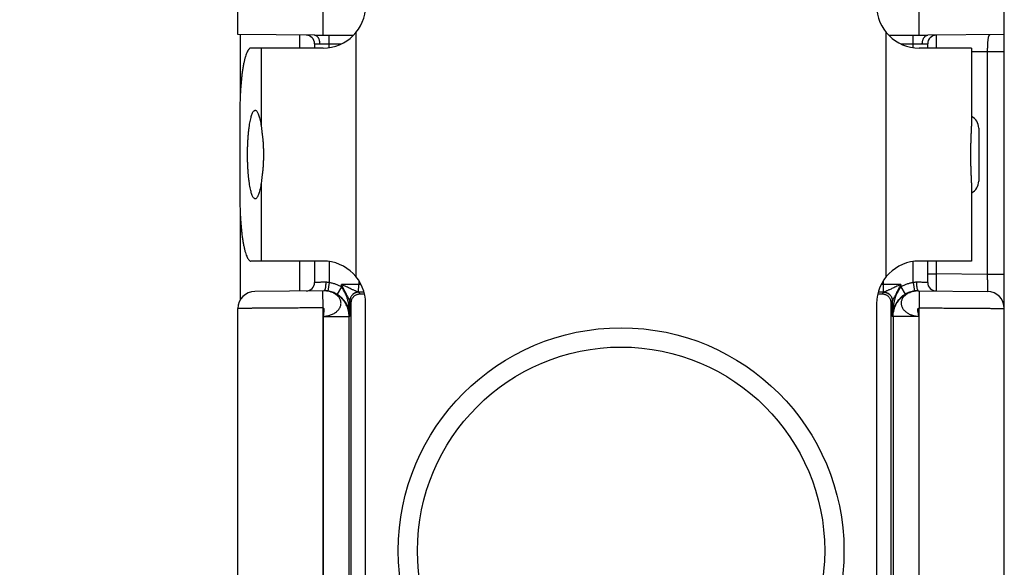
# Model space of a CAD drawing. Header units: inches. Extents: x 0.2 to 16.8, y 0.1 to 10.8.
# Tile 19 of 22: x 8.646 to 9.802, y 7.945 to 8.588. Entities that reach past the tile are written whole.
import ezdxf

# ---------------------------------------------------------------- set-up
doc = ezdxf.new("R2010")
doc.units = ezdxf.units.IN
doc.header["$LTSCALE"] = 0.935
doc.header["$MEASUREMENT"] = 0
doc.layers.get('0').update_dxf_attribs({"linetype": 'CONTINUOUS'})
doc.layers.add('DIMENSIONS', color=7, linetype='CONTINUOUS')
doc.styles.get("Standard").update_dxf_attribs({"font": 'txt', "width": 0.8})
doc.dimstyles.new('DIMSTYLE_1', dxfattribs={"dimtxt": 0.125, "dimasz": 0.18, "dimexe": 0.18, "dimexo": 0.0625, "dimgap": 0.09, "dimtad": 0, "dimtih": 1, "dimtoh": 1, "dimdec": 3, "dimzin": 4, "dimdsep": 46, "dimtxsty": 'STANDARD', "dimblk": '_FILLED', "dimblk1": '_FILLED', "dimblk2": '_FILLED', "dimcen": 0.09, "dimadec": 0, "dimazin": 0, "dimtp": 0.01, "dimtm": 0.01, "dimtfac": 1, "dimtdec": 3, "dimtofl": 0, "dimtmove": 0, "dimatfit": 3, "dimldrblk": '_FILLED', "dimfxl": 1, "dimtolj": 1, "dimtzin": 4, "dimarcsym": 0})

# ---------------------------------------------------------------- blocks, each defined once
blk = doc.blocks.new('_FILLED')
at = {"color": 0, "linetype": 'BYBLOCK'}
blk.add_solid([(0, 0), (-1, 0.1736), (-1, -0.1736)], dxfattribs=at)
blk = doc.blocks.new('*D5')
at = {"layer": 'DIMENSIONS', "color": 2, "linetype": 'CONTINUOUS'}
for p, q in [((8.9301, 10.2785), (8.0273, 10.2785)), ((8.1523, 10.2785), (8.1523, 8.9833)), ((8.1523, 7.4958), (8.1523, 8.7333)), ((8.9398, 7.4958), (8.0273, 7.4958))]:
    blk.add_line(p, q, dxfattribs=at)
at = {"layer": 'DIMENSIONS', "color": 2, "linetype": 'CONTINUOUS', "xscale": 0.18, "yscale": 0.18, "zscale": 0.18}
for p, rotation in [((8.1523, 10.2785), 90), ((8.1523, 7.4958), 270)]:
    blk.add_blockref('_FILLED', p, dxfattribs=dict(at, rotation=rotation))
at = {"layer": 'DIMENSIONS', "color": 2, "linetype": 'CONTINUOUS', "width": 0.8}
for s, p in [('[', (8.1148, 8.7958)), (']', (8.7148, 8.7958)), ('2.783', (7.4898, 8.7958)), ('70.68', (8.2148, 8.7958))]:
    blk.add_text(s, height=0.125, dxfattribs=at).set_placement(p)

msp = doc.modelspace()

# ---------------------------------------------------------------- linework, layer by layer
at = {"color": 7, "linetype": 'CONTINUOUS'}
for p, q in [((8.9023, 8.5703), (8.9023, 10.2515)), ((9.0023, 8.5695), (9.0023, 8.6294)), ((9.7023, 8.5695), (9.7023, 8.6294)), ((9.8023, 7.5956), (9.8023, 8.6037)), ((8.9923, 8.5695), (8.9023, 8.5703)), ((8.9048, 8.5703), (8.9048, 8.4929)), ((8.9748, 8.5697), (8.9748, 8.5545)), ((8.9923, 8.5695), (9.038, 8.5695)), ((9.0093, 8.5551), (9.0093, 8.5695)), ((9.0409, 8.5727), (9.0409, 8.2863)), ((9.6637, 8.2863), (9.6637, 8.5727)), ((9.6666, 8.5695), (9.7123, 8.5695)), ((9.6953, 8.5551), (9.6953, 8.5695)), ((9.8023, 8.5703), (9.7123, 8.5695)), ((8.9923, 8.5596), (8.9923, 8.5545)), ((8.9986, 8.5595), (9.024, 8.5595)), ((9.6806, 8.5595), (9.706, 8.5595)), ((9.7123, 8.5545), (9.7123, 8.5596)), ((9.0023, 8.5545), (8.9176, 8.5545)), ((8.9296, 8.5545), (8.9296, 8.4628)), ((9.7637, 8.5545), (9.7023, 8.5545)), ((9.7637, 8.5545), (9.7637, 8.4628)), ((9.7823, 8.5501), (9.7637, 8.55)), ((9.8023, 8.5501), (9.7823, 8.5501)), ((9.7823, 8.5501), (9.7823, 8.2889)), ((8.9046, 8.4795), (8.9046, 8.3795)), ((9.7723, 8.4607), (9.7723, 8.3983)), ((8.9296, 8.3963), (8.9296, 8.3045)), ((9.7637, 8.3963), (9.7637, 8.3045)), ((8.9048, 8.3662), (8.9048, 8.2585)), ((9.0023, 8.3045), (8.9176, 8.3045)), ((8.9748, 8.3045), (8.9748, 8.2694)), ((8.9923, 8.3045), (8.9923, 8.2795)), ((9.0093, 8.304), (9.0093, 8.2792)), ((9.6953, 8.2792), (9.6953, 8.304)), ((9.7637, 8.3045), (9.7023, 8.3045)), ((9.7123, 8.2795), (9.7123, 8.3045)), ((9.7223, 8.3045), (9.7223, 8.2895)), ((9.0093, 8.2792), (9.0079, 8.2693)), ((9.0442, 8.2817), (9.0442, 8.277)), ((9.6604, 8.277), (9.6604, 8.2817)), ((9.6953, 8.2792), (9.6967, 8.2693)), ((9.7123, 8.2895), (9.7223, 8.2895)), ((9.7823, 8.2889), (9.7223, 8.2895)), ((9.8023, 8.2889), (9.7823, 8.2889)), ((9.0037, 8.2696), (8.9221, 8.2689)), ((9.0023, 8.2496), (9.0021, 8.2696)), ((9.0084, 8.2691), (9.0083, 8.2691)), ((9.0239, 8.2741), (9.0188, 8.2655)), ((9.0442, 8.277), (9.0239, 8.277)), ((9.0239, 8.2741), (9.0239, 8.277)), ((9.0458, 8.266), (9.0439, 8.268)), ((9.044, 8.268), (9.0442, 8.277)), ((9.6607, 8.268), (9.6588, 8.266)), ((9.6807, 8.277), (9.6604, 8.277)), ((9.6606, 8.268), (9.6604, 8.277)), ((9.6807, 8.277), (9.6807, 8.2741)), ((9.6807, 8.2741), (9.6858, 8.2655)), ((9.6964, 8.2691), (9.6961, 8.2691)), ((9.6966, 8.2692), (9.6963, 8.2691)), ((9.6969, 8.2692), (9.6966, 8.2691)), ((9.7009, 8.2696), (9.7825, 8.2689)), ((9.7025, 8.2696), (9.7023, 8.2496)), ((9.0355, 8.2563), (9.0339, 8.258)), ((9.0339, 8.2396), (9.0339, 8.258)), ((9.0355, 7.9322), (9.0355, 8.2563)), ((9.6707, 8.258), (9.6691, 8.2563)), ((9.6691, 8.2563), (9.6691, 7.9322)), ((9.6707, 8.258), (9.6707, 8.2396)), ((8.9023, 7.5957), (8.9023, 8.2489)), ((9.0523, 7.8145), (9.0523, 8.2545)), ((9.6523, 8.2545), (9.6523, 7.8145)), ((9.0027, 7.798), (9.0028, 8.2396)), ((9.0028, 8.2396), (9.0328, 8.2396)), ((9.0339, 8.2396), (9.0328, 8.2396)), ((9.0328, 7.798), (9.0328, 8.2396)), ((9.6718, 8.2396), (9.6707, 8.2396)), ((9.7018, 8.2396), (9.6718, 8.2396)), ((9.6718, 8.2396), (9.6718, 7.798)), ((9.7018, 8.2396), (9.7019, 7.798))]:
    msp.add_line(p, q, dxfattribs=at)
for points in [[(9.0083, 8.2691), (9.008, 8.2691), (9.0077, 8.2692), (9.0074, 8.2693), (9.007, 8.2694), (9.0065, 8.2694), (9.006, 8.2695), (9.0055, 8.2696), (9.0049, 8.2696), (9.0043, 8.2696), (9.0037, 8.2696)], [(9.701, 8.2696), (9.7003, 8.2696), (9.6998, 8.2696), (9.6992, 8.2696), (9.6987, 8.2695), (9.6982, 8.2694), (9.6977, 8.2694), (9.6973, 8.2693), (9.6969, 8.2692)]]:
    msp.add_lwpolyline(points, dxfattribs=at)
for radius in [0.2617, 0.2391]:
    msp.add_circle((9.3523, 7.9645), radius, dxfattribs=at)
for centre, radius, start, end in [((9.0023, 8.6045), 0.05, 270, 360), ((9.7023, 8.6045), 0.05, 180, 270), ((8.9823, 8.5596), 0.01, 0, 89.5001), ((9.7223, 8.5596), 0.01, 90.5, 179.9999), ((9.7573, 8.4607), 0.015, 0, 64.6052), ((9.7573, 8.3983), 0.015, 295.3948, 360), ((9.0023, 8.2545), 0.05, 0, 90), ((9.7023, 8.2545), 0.05, 90, 180), ((8.9823, 8.2795), 0.01, 270.5, 360), ((9.7223, 8.2795), 0.01, 180, 269.5001), ((8.9223, 8.2489), 0.02, 90.5, 180), ((9.7823, 8.2489), 0.02, 0, 89.5)]:
    msp.add_arc(centre, radius, start, end, dxfattribs=at)
for points, knots in [([(8.9986, 8.5595), (8.9986, 8.56), (8.9986, 8.5608), (8.9984, 8.5621), (8.9981, 8.5634), (8.9978, 8.5645), (8.9973, 8.5656), (8.9968, 8.5666), (8.9962, 8.5675), (8.9955, 8.5682), (8.9947, 8.5688), (8.994, 8.5692), (8.9931, 8.5695), (8.9926, 8.5695), (8.9923, 8.5695)], [0, 0, 0, 0, 0.100701, 0.200464, 0.298247, 0.393104, 0.484217, 0.570942, 0.652865, 0.729857, 0.802132, 0.870297, 0.935358, 1, 1, 1, 1]), ([(9.706, 8.5595), (9.706, 8.56), (9.7061, 8.5608), (9.7062, 8.5621), (9.7065, 8.5634), (9.7069, 8.5645), (9.7073, 8.5656), (9.7078, 8.5666), (9.7085, 8.5675), (9.7091, 8.5682), (9.7099, 8.5688), (9.7107, 8.5692), (9.7115, 8.5695), (9.712, 8.5695), (9.7123, 8.5695)], [0, 0, 0, 0, 0.101039, 0.201009, 0.298998, 0.394046, 0.485322, 0.57217, 0.654169, 0.731188, 0.80345, 0.871583, 0.936631, 1, 1, 1, 1]), ([(9.7222, 8.5696), (9.7222, 8.5696), (9.7222, 8.5694), (9.7222, 8.569), (9.7222, 8.5684), (9.7222, 8.5676), (9.7222, 8.5665), (9.7222, 8.5652), (9.7222, 8.5637), (9.7222, 8.562), (9.7223, 8.5602), (9.7223, 8.5583), (9.7223, 8.5564), (9.7223, 8.5551), (9.7223, 8.5545)], [0, 0, 0, 0, 0.008352, 0.033305, 0.074542, 0.131547, 0.203599, 0.289788, 0.389008, 0.499925, 0.621074, 0.75096, 0.88803, 1, 1, 1, 1]), ([(9.7857, 8.5702), (9.7855, 8.5702), (9.7851, 8.5701), (9.7845, 8.5697), (9.7841, 8.569), (9.7837, 8.5682), (9.7834, 8.5671), (9.7832, 8.5658), (9.783, 8.5643), (9.7828, 8.5626), (9.7826, 8.5608), (9.7825, 8.5589), (9.7824, 8.5568), (9.7824, 8.5546), (9.7823, 8.5524), (9.7823, 8.5509), (9.7823, 8.5501)], [0, 0, 0, 0, 0.029139, 0.059052, 0.094475, 0.138141, 0.191116, 0.253535, 0.325008, 0.404829, 0.492076, 0.585698, 0.684557, 0.787428, 0.893021, 1, 1, 1, 1]), ([(8.9923, 8.5596), (8.9923, 8.5596), (8.9925, 8.5596), (8.9928, 8.5596), (8.9933, 8.5596), (8.994, 8.5596), (8.9949, 8.5596), (8.996, 8.5596), (8.9972, 8.5596), (8.9981, 8.5595), (8.9986, 8.5595)], [0, 0, 0, 0, 0.016768, 0.066866, 0.149675, 0.264166, 0.408951, 0.582131, 0.781019, 1, 1, 1, 1]), ([(9.706, 8.5595), (9.7065, 8.5595), (9.7074, 8.5596), (9.7086, 8.5596), (9.7097, 8.5596), (9.7106, 8.5596), (9.7113, 8.5596), (9.7118, 8.5596), (9.7121, 8.5596), (9.7123, 8.5596), (9.7123, 8.5596)], [0, 0, 0, 0, 0.222505, 0.420865, 0.593186, 0.737164, 0.851097, 0.933479, 0.983319, 1, 1, 1, 1]), ([(8.9176, 8.5545), (8.9172, 8.5545), (8.9164, 8.5543), (8.9152, 8.5533), (8.9141, 8.5519), (8.9131, 8.5499), (8.912, 8.5474), (8.911, 8.5444), (8.9101, 8.5408), (8.9092, 8.5369), (8.9084, 8.5324), (8.9076, 8.5276), (8.9069, 8.5225), (8.9063, 8.5169), (8.9058, 8.5112), (8.9054, 8.5051), (8.905, 8.4989), (8.9048, 8.4925), (8.9046, 8.4861), (8.9046, 8.4817), (8.9046, 8.4795)], [0, 0, 0, 0, 0.01501, 0.033132, 0.056205, 0.085003, 0.119817, 0.160664, 0.207377, 0.259757, 0.317442, 0.380071, 0.447239, 0.518415, 0.593152, 0.670865, 0.750989, 0.832983, 0.91617, 1, 1, 1, 1]), ([(8.9136, 8.4295), (8.9136, 8.4312), (8.9136, 8.4344), (8.9138, 8.4392), (8.914, 8.444), (8.9142, 8.4486), (8.9146, 8.4531), (8.915, 8.4573), (8.9155, 8.4613), (8.916, 8.465), (8.9166, 8.4684), (8.9173, 8.4715), (8.918, 8.4742), (8.9187, 8.4765), (8.9195, 8.4783), (8.9203, 8.4798), (8.9211, 8.4809), (8.9219, 8.4814), (8.9225, 8.4815), (8.9226, 8.4815)], [0, 0, 0, 0, 0.090411, 0.180166, 0.268179, 0.354058, 0.436864, 0.515841, 0.590571, 0.66014, 0.72421, 0.782224, 0.833636, 0.878332, 0.91596, 0.946597, 0.970655, 0.989207, 1, 1, 1, 1]), ([(8.9226, 8.4815), (8.9227, 8.4815), (8.9231, 8.4815), (8.9239, 8.4811), (8.9247, 8.4802), (8.9255, 8.4789), (8.9263, 8.4772), (8.927, 8.475), (8.9278, 8.4725), (8.9284, 8.4696), (8.9291, 8.4663), (8.9294, 8.464), (8.9296, 8.4628)], [0, 0, 0, 0, 0.013061, 0.057788, 0.114723, 0.188254, 0.279637, 0.389454, 0.51734, 0.662227, 0.823706, 1, 1, 1, 1]), ([(8.9296, 8.4628), (8.9298, 8.4616), (8.9301, 8.4591), (8.9306, 8.4553), (8.9311, 8.4513), (8.9315, 8.4472), (8.9319, 8.4429), (8.9321, 8.4385), (8.9323, 8.434), (8.9323, 8.431), (8.9323, 8.4295)], [0, 0, 0, 0, 0.107772, 0.222648, 0.343597, 0.469414, 0.59897, 0.73125, 0.865238, 1, 1, 1, 1]), ([(9.7637, 8.3963), (9.7637, 8.3976), (9.7637, 8.4002), (9.7636, 8.4043), (9.7634, 8.4086), (9.7633, 8.413), (9.7631, 8.4177), (9.763, 8.4224), (9.763, 8.4271), (9.763, 8.4319), (9.763, 8.4367), (9.7631, 8.4414), (9.7633, 8.446), (9.7634, 8.4505), (9.7636, 8.4548), (9.7637, 8.4589), (9.7637, 8.4615), (9.7637, 8.4628)], [0, 0, 0, 0, 0.057174, 0.11851, 0.183387, 0.251036, 0.320796, 0.391919, 0.463907, 0.536099, 0.608087, 0.679207, 0.74897, 0.816612, 0.881494, 0.942826, 1, 1, 1, 1]), ([(8.9226, 8.3775), (8.9225, 8.3775), (8.9219, 8.3776), (8.9211, 8.3782), (8.9203, 8.3793), (8.9195, 8.3807), (8.9187, 8.3826), (8.918, 8.3849), (8.9173, 8.3876), (8.9166, 8.3907), (8.916, 8.3941), (8.9155, 8.3978), (8.915, 8.4018), (8.9146, 8.406), (8.9142, 8.4105), (8.914, 8.4151), (8.9138, 8.4198), (8.9136, 8.4247), (8.9136, 8.4279), (8.9136, 8.4295)], [0, 0, 0, 0, 0.010793, 0.029345, 0.053403, 0.08404, 0.121668, 0.166364, 0.217776, 0.27579, 0.33986, 0.409429, 0.484159, 0.563136, 0.645942, 0.731821, 0.819834, 0.909589, 1, 1, 1, 1]), ([(8.9323, 8.4295), (8.9323, 8.428), (8.9323, 8.425), (8.9321, 8.4206), (8.9319, 8.4162), (8.9315, 8.4119), (8.9311, 8.4077), (8.9306, 8.4037), (8.9301, 8.3999), (8.9298, 8.3975), (8.9296, 8.3963)], [0, 0, 0, 0, 0.13476, 0.268738, 0.401024, 0.530576, 0.656401, 0.777347, 0.892227, 1, 1, 1, 1]), ([(8.9296, 8.3963), (8.9294, 8.3951), (8.9291, 8.3928), (8.9284, 8.3895), (8.9278, 8.3866), (8.927, 8.384), (8.9263, 8.3819), (8.9255, 8.3802), (8.9247, 8.3788), (8.9239, 8.3779), (8.9231, 8.3776), (8.9227, 8.3775), (8.9226, 8.3775)], [0, 0, 0, 0, 0.176294, 0.337773, 0.48266, 0.610546, 0.720363, 0.811746, 0.885277, 0.942212, 0.986939, 1, 1, 1, 1]), ([(8.9046, 8.3795), (8.9046, 8.3774), (8.9046, 8.373), (8.9048, 8.3665), (8.905, 8.3602), (8.9054, 8.3539), (8.9058, 8.3479), (8.9063, 8.3421), (8.9069, 8.3366), (8.9076, 8.3314), (8.9084, 8.3266), (8.9092, 8.3222), (8.9101, 8.3182), (8.911, 8.3147), (8.912, 8.3117), (8.9131, 8.3092), (8.9141, 8.3072), (8.9152, 8.3057), (8.9164, 8.3048), (8.9172, 8.3045), (8.9176, 8.3045)], [0, 0, 0, 0, 0.08383, 0.167017, 0.249011, 0.329135, 0.406848, 0.481585, 0.552761, 0.619929, 0.682558, 0.740243, 0.792623, 0.839336, 0.880183, 0.914997, 0.943795, 0.966868, 0.98499, 1, 1, 1, 1]), ([(9.0055, 8.2796), (9.0048, 8.2796), (9.0035, 8.2796), (9.0016, 8.2796), (8.9998, 8.2796), (8.9982, 8.2795), (8.9967, 8.2795), (8.9954, 8.2795), (8.9944, 8.2795), (8.9935, 8.2795), (8.9929, 8.2795), (8.9925, 8.2795), (8.9923, 8.2795), (8.9923, 8.2795)], [0, 0, 0, 0, 0.151105, 0.295589, 0.431334, 0.55632, 0.668672, 0.766724, 0.849018, 0.91433, 0.961687, 0.990386, 1, 1, 1, 1]), ([(9.0055, 8.2796), (9.0055, 8.2792), (9.0055, 8.2783), (9.0054, 8.2771), (9.0053, 8.2758), (9.0052, 8.2747), (9.0051, 8.2736), (9.0049, 8.2726), (9.0047, 8.2717), (9.0044, 8.271), (9.0042, 8.2704), (9.0039, 8.27), (9.0037, 8.2698), (9.0036, 8.2697)], [0, 0, 0, 0, 0.126798, 0.251512, 0.372133, 0.486731, 0.593503, 0.690815, 0.777255, 0.851709, 0.913472, 0.9625, 1, 1, 1, 1]), ([(9.0093, 8.2792), (9.0089, 8.2793), (9.008, 8.2795), (9.0067, 8.2796), (9.0059, 8.2796), (9.0055, 8.2796)], [0, 0, 0, 0, 0.338238, 0.671749, 1, 1, 1, 1]), ([(9.0239, 8.2741), (9.0228, 8.2747), (9.0205, 8.2759), (9.0169, 8.2774), (9.0131, 8.2785), (9.0106, 8.279), (9.0093, 8.2792)], [0, 0, 0, 0, 0.249946, 0.499146, 0.748771, 1, 1, 1, 1]), ([(9.6953, 8.2792), (9.694, 8.279), (9.6915, 8.2785), (9.6877, 8.2774), (9.6841, 8.2759), (9.6818, 8.2747), (9.6807, 8.2741)], [0, 0, 0, 0, 0.250482, 0.499842, 0.749285, 1, 1, 1, 1]), ([(9.6991, 8.2796), (9.6987, 8.2796), (9.6979, 8.2796), (9.6966, 8.2795), (9.6957, 8.2793), (9.6953, 8.2792)], [0, 0, 0, 0, 0.328252, 0.661763, 1, 1, 1, 1]), ([(9.7123, 8.2795), (9.7123, 8.2795), (9.7121, 8.2795), (9.7117, 8.2795), (9.7111, 8.2795), (9.7102, 8.2795), (9.7092, 8.2795), (9.7079, 8.2795), (9.7064, 8.2795), (9.7048, 8.2796), (9.703, 8.2796), (9.7011, 8.2796), (9.6998, 8.2796), (9.6991, 8.2796)], [0, 0, 0, 0, 0.009614, 0.038313, 0.08567, 0.150982, 0.233276, 0.331328, 0.44368, 0.568666, 0.704411, 0.848894, 1, 1, 1, 1]), ([(9.6991, 8.2796), (9.6991, 8.2792), (9.6991, 8.2783), (9.6992, 8.2771), (9.6993, 8.2758), (9.6994, 8.2747), (9.6995, 8.2736), (9.6997, 8.2726), (9.6999, 8.2717), (9.7002, 8.271), (9.7004, 8.2704), (9.7007, 8.27), (9.7009, 8.2698), (9.701, 8.2697)], [0, 0, 0, 0, 0.126793, 0.251503, 0.372121, 0.486717, 0.593488, 0.6908, 0.777242, 0.851698, 0.913466, 0.962497, 1, 1, 1, 1]), ([(9.7223, 8.2895), (9.7223, 8.2887), (9.7223, 8.2872), (9.7223, 8.285), (9.7223, 8.2829), (9.7223, 8.2808), (9.7223, 8.2788), (9.7222, 8.277), (9.7222, 8.2754), (9.7222, 8.2739), (9.7222, 8.2726), (9.7222, 8.2715), (9.7222, 8.2707), (9.7222, 8.27), (9.7222, 8.2697), (9.7222, 8.2695), (9.7222, 8.2695)], [0, 0, 0, 0, 0.112079, 0.222746, 0.330605, 0.434301, 0.532523, 0.624031, 0.707658, 0.782311, 0.847055, 0.901139, 0.943933, 0.97492, 0.9937, 1, 1, 1, 1]), ([(9.7823, 8.2889), (9.7823, 8.2882), (9.7823, 8.2867), (9.7823, 8.2845), (9.7824, 8.2823), (9.7824, 8.2803), (9.7824, 8.2783), (9.7824, 8.2765), (9.7824, 8.2748), (9.7824, 8.2734), (9.7824, 8.2721), (9.7825, 8.271), (9.7825, 8.2701), (9.7825, 8.2695), (9.7825, 8.2691), (9.7825, 8.269), (9.7825, 8.2689)], [0, 0, 0, 0, 0.111979, 0.222559, 0.330344, 0.433969, 0.532127, 0.623579, 0.707176, 0.781877, 0.846748, 0.900976, 0.943882, 0.974924, 0.99371, 1, 1, 1, 1]), ([(9.0028, 8.2396), (9.0037, 8.2397), (9.0054, 8.2398), (9.0078, 8.2403), (9.0101, 8.2409), (9.0123, 8.2416), (9.0143, 8.2425), (9.0162, 8.2436), (9.0179, 8.2448), (9.0194, 8.2462), (9.0207, 8.2477), (9.0218, 8.2492), (9.0226, 8.2508), (9.0231, 8.2525), (9.0234, 8.2542), (9.0234, 8.2559), (9.0231, 8.2576), (9.0226, 8.2593), (9.0217, 8.2609), (9.0207, 8.2624), (9.0194, 8.2638), (9.0179, 8.2651), (9.0163, 8.2662), (9.0146, 8.2671), (9.0128, 8.2679), (9.0109, 8.2685), (9.0094, 8.2689), (9.0086, 8.2691), (9.0084, 8.2691)], [0, 0, 0, 0, 0.051444, 0.100696, 0.148001, 0.193654, 0.237826, 0.280608, 0.322092, 0.362276, 0.401041, 0.438375, 0.474383, 0.509252, 0.543307, 0.576998, 0.610809, 0.645185, 0.680594, 0.71744, 0.755462, 0.794069, 0.832648, 0.871251, 0.910218, 0.949924, 0.990733, 1, 1, 1, 1]), ([(9.0082, 8.2691), (9.0077, 8.2692), (9.0066, 8.2694), (9.0051, 8.2696), (9.004, 8.2696), (9.0037, 8.2696)], [0, 0, 0, 0, 0.304227, 0.771002, 1, 1, 1, 1]), ([(9.0049, 8.2696), (9.0049, 8.2696), (9.0048, 8.2696), (9.0047, 8.2696), (9.0047, 8.2696)], [0, 0, 0, 0, 0.640082, 1, 1, 1, 1]), ([(9.0079, 8.2693), (9.0073, 8.2694), (9.0064, 8.2695), (9.0054, 8.2696), (9.0049, 8.2696)], [0, 0, 0, 0, 0.522288, 1, 1, 1, 1]), ([(9.0328, 8.2396), (9.0328, 8.2407), (9.0327, 8.2428), (9.0322, 8.2458), (9.0314, 8.2489), (9.0303, 8.2518), (9.0288, 8.2547), (9.0271, 8.2573), (9.0251, 8.2598), (9.0229, 8.262), (9.0204, 8.264), (9.0177, 8.2657), (9.0149, 8.2671), (9.0119, 8.2683), (9.0098, 8.2688), (9.0086, 8.2691), (9.0084, 8.2691)], [0, 0, 0, 0, 0.075315, 0.150594, 0.226182, 0.302219, 0.378637, 0.455185, 0.531575, 0.607869, 0.684174, 0.760542, 0.836965, 0.913418, 0.989873, 1, 1, 1, 1]), ([(9.0188, 8.2655), (9.018, 8.266), (9.0162, 8.2669), (9.0135, 8.268), (9.0109, 8.2687), (9.0092, 8.2691), (9.0085, 8.2692)], [0, 0, 0, 0, 0.26355, 0.527306, 0.79127, 1, 1, 1, 1]), ([(9.044, 8.268), (9.0439, 8.268), (9.0437, 8.268), (9.0433, 8.2681), (9.0429, 8.2683), (9.0422, 8.2686), (9.0414, 8.269), (9.0404, 8.2694), (9.0392, 8.27), (9.0377, 8.2706), (9.0361, 8.2713), (9.0342, 8.2722), (9.0321, 8.2732), (9.0296, 8.2743), (9.0269, 8.2756), (9.0249, 8.2765), (9.0239, 8.277)], [0, 0, 0, 0, 0.015962, 0.030503, 0.053095, 0.084424, 0.12512, 0.175336, 0.235398, 0.305859, 0.387369, 0.48083, 0.587303, 0.708113, 0.844996, 1, 1, 1, 1]), ([(9.0339, 8.258), (9.0338, 8.258), (9.0338, 8.2581), (9.0336, 8.2583), (9.0334, 8.2586), (9.0332, 8.2591), (9.0328, 8.2597), (9.0324, 8.2605), (9.0319, 8.2615), (9.0313, 8.2627), (9.0306, 8.264), (9.0298, 8.2655), (9.0288, 8.2673), (9.0278, 8.2693), (9.0266, 8.2716), (9.0253, 8.2742), (9.0244, 8.276), (9.0239, 8.277)], [0, 0, 0, 0, 0.005155, 0.016233, 0.03377, 0.059114, 0.092811, 0.134819, 0.185877, 0.246337, 0.316703, 0.397723, 0.490215, 0.595262, 0.714093, 0.848383, 1, 1, 1, 1]), ([(9.0339, 8.2396), (9.0339, 8.2416), (9.0337, 8.2452), (9.0331, 8.2504), (9.0323, 8.2549), (9.0313, 8.2589), (9.0302, 8.2624), (9.029, 8.2655), (9.0278, 8.2681), (9.0265, 8.2704), (9.0252, 8.2724), (9.0243, 8.2735), (9.0239, 8.2741)], [0, 0, 0, 0, 0.159329, 0.300189, 0.425481, 0.537349, 0.637453, 0.727118, 0.807414, 0.879217, 0.943226, 1, 1, 1, 1]), ([(9.0438, 8.268), (9.0434, 8.268), (9.0425, 8.2679), (9.0413, 8.2677), (9.04, 8.2672), (9.0388, 8.2667), (9.0378, 8.2659), (9.0368, 8.2651), (9.0359, 8.2641), (9.0352, 8.263), (9.0346, 8.2618), (9.0342, 8.2606), (9.0339, 8.2593), (9.0339, 8.2584), (9.0339, 8.258)], [0, 0, 0, 0, 0.083215, 0.16645, 0.249711, 0.332998, 0.416312, 0.499653, 0.583017, 0.666401, 0.749798, 0.833201, 0.916604, 1, 1, 1, 1]), ([(9.0439, 8.268), (9.0434, 8.268), (9.0426, 8.2679), (9.0413, 8.2676), (9.04, 8.2672), (9.0389, 8.2666), (9.0378, 8.2659), (9.0368, 8.265), (9.0359, 8.2641), (9.0352, 8.263), (9.0346, 8.2618), (9.0342, 8.2605), (9.0339, 8.2593), (9.0339, 8.2584), (9.0339, 8.258)], [0, 0, 0, 0, 0.083327, 0.166657, 0.249991, 0.333326, 0.416663, 0.500001, 0.583339, 0.666676, 0.750011, 0.833344, 0.916674, 1, 1, 1, 1]), ([(9.0504, 8.268), (9.0498, 8.268), (9.0484, 8.268), (9.0462, 8.268), (9.0446, 8.268), (9.0438, 8.268)], [0, 0, 0, 0, 0.29288, 0.641392, 1, 1, 1, 1]), ([(9.0439, 8.268), (9.0439, 8.268), (9.0439, 8.268), (9.0439, 8.268), (9.0438, 8.268), (9.0438, 8.268)], [0, 0, 0, 0, 0.22676, 0.558114, 1, 1, 1, 1]), ([(9.6608, 8.268), (9.6599, 8.268), (9.6583, 8.268), (9.6561, 8.268), (9.6547, 8.268), (9.6542, 8.268)], [0, 0, 0, 0, 0.382927, 0.737633, 1, 1, 1, 1]), ([(9.6807, 8.277), (9.6797, 8.2765), (9.6777, 8.2756), (9.675, 8.2743), (9.6725, 8.2732), (9.6704, 8.2722), (9.6685, 8.2713), (9.6669, 8.2706), (9.6654, 8.27), (9.6642, 8.2694), (9.6632, 8.269), (9.6624, 8.2686), (9.6617, 8.2683), (9.6613, 8.2681), (9.6609, 8.268), (9.6607, 8.268), (9.6606, 8.268)], [0, 0, 0, 0, 0.155034, 0.291957, 0.412801, 0.51931, 0.612794, 0.69432, 0.764778, 0.824832, 0.875018, 0.915689, 0.946986, 0.969529, 0.984053, 1, 1, 1, 1]), ([(9.6607, 8.268), (9.6612, 8.268), (9.662, 8.2679), (9.6633, 8.2676), (9.6646, 8.2672), (9.6657, 8.2666), (9.6668, 8.2659), (9.6678, 8.265), (9.6687, 8.2641), (9.6694, 8.263), (9.67, 8.2618), (9.6704, 8.2605), (9.6707, 8.2593), (9.6707, 8.2584), (9.6707, 8.258)], [0, 0, 0, 0, 0.083327, 0.166657, 0.249991, 0.333326, 0.416663, 0.500001, 0.583339, 0.666676, 0.750011, 0.833344, 0.916673, 1, 1, 1, 1]), ([(9.6608, 8.268), (9.6608, 8.268), (9.6607, 8.268), (9.6607, 8.268), (9.6607, 8.268), (9.6607, 8.268)], [0, 0, 0, 0, 0.451268, 0.777576, 1, 1, 1, 1]), ([(9.6608, 8.268), (9.6612, 8.268), (9.6621, 8.2679), (9.6633, 8.2677), (9.6646, 8.2672), (9.6658, 8.2667), (9.6668, 8.2659), (9.6678, 8.2651), (9.6687, 8.2641), (9.6694, 8.263), (9.67, 8.2618), (9.6704, 8.2606), (9.6707, 8.2593), (9.6707, 8.2584), (9.6707, 8.258)], [0, 0, 0, 0, 0.083215, 0.166449, 0.249708, 0.332993, 0.416306, 0.499646, 0.583009, 0.666393, 0.74979, 0.833195, 0.916601, 1, 1, 1, 1]), ([(9.6807, 8.277), (9.6802, 8.276), (9.6793, 8.2742), (9.678, 8.2716), (9.6768, 8.2693), (9.6758, 8.2673), (9.6748, 8.2655), (9.674, 8.264), (9.6733, 8.2626), (9.6727, 8.2615), (9.6722, 8.2605), (9.6718, 8.2597), (9.6714, 8.2591), (9.6712, 8.2586), (9.671, 8.2583), (9.6708, 8.2581), (9.6708, 8.258), (9.6707, 8.258)], [0, 0, 0, 0, 0.151693, 0.28606, 0.404954, 0.510056, 0.602589, 0.683631, 0.754008, 0.814445, 0.865489, 0.90744, 0.941073, 0.966391, 0.983865, 0.994863, 1, 1, 1, 1]), ([(9.6807, 8.2741), (9.6803, 8.2735), (9.6794, 8.2724), (9.6781, 8.2704), (9.6768, 8.2681), (9.6755, 8.2655), (9.6744, 8.2624), (9.6733, 8.2589), (9.6723, 8.2549), (9.6715, 8.2504), (9.6709, 8.2452), (9.6707, 8.2416), (9.6707, 8.2396)], [0, 0, 0, 0, 0.056774, 0.120783, 0.192586, 0.272882, 0.362547, 0.462651, 0.574519, 0.699811, 0.840671, 1, 1, 1, 1]), ([(9.6718, 8.2396), (9.6718, 8.2407), (9.6719, 8.2428), (9.6724, 8.2459), (9.6732, 8.249), (9.6744, 8.2519), (9.6758, 8.2547), (9.6775, 8.2574), (9.6795, 8.2598), (9.6818, 8.2621), (9.6842, 8.264), (9.6869, 8.2657), (9.6897, 8.2672), (9.6927, 8.2683), (9.6947, 8.2688), (9.6958, 8.269)], [0, 0, 0, 0, 0.076928, 0.153856, 0.230783, 0.30771, 0.384635, 0.46156, 0.538483, 0.615406, 0.692327, 0.769246, 0.846165, 0.923083, 1, 1, 1, 1]), ([(9.6961, 8.2691), (9.6957, 8.269), (9.6944, 8.2687), (9.6925, 8.2681), (9.6905, 8.2673), (9.6886, 8.2663), (9.6869, 8.2652), (9.6854, 8.2639), (9.684, 8.2625), (9.6829, 8.261), (9.6821, 8.2594), (9.6815, 8.2578), (9.6812, 8.2561), (9.6812, 8.2544), (9.6815, 8.2527), (9.682, 8.251), (9.6828, 8.2494), (9.6838, 8.2478), (9.6851, 8.2463), (9.6865, 8.245), (9.6881, 8.2438), (9.6898, 8.2428), (9.6916, 8.2419), (9.6935, 8.2412), (9.6955, 8.2406), (9.6975, 8.2401), (9.6996, 8.2398), (9.7011, 8.2397), (9.7018, 8.2396)], [0, 0, 0, 0, 0.029543, 0.074722, 0.118336, 0.160464, 0.201172, 0.240628, 0.278784, 0.315562, 0.351044, 0.385566, 0.41948, 0.453166, 0.48711, 0.521841, 0.557817, 0.595292, 0.63397, 0.67329, 0.712569, 0.751705, 0.791127, 0.831281, 0.872546, 0.914731, 0.957382, 1, 1, 1, 1]), ([(9.6961, 8.2692), (9.6954, 8.2691), (9.6937, 8.2687), (9.6911, 8.268), (9.6884, 8.2669), (9.6866, 8.266), (9.6858, 8.2655)], [0, 0, 0, 0, 0.206915, 0.471273, 0.73563, 1, 1, 1, 1]), ([(9.701, 8.2696), (9.7005, 8.2696), (9.6991, 8.2695), (9.6976, 8.2693), (9.6965, 8.2692), (9.6963, 8.2691)], [0, 0, 0, 0, 0.324017, 0.84841, 1, 1, 1, 1]), ([(9.6999, 8.2696), (9.6999, 8.2696), (9.6993, 8.2696), (9.6983, 8.2695), (9.6973, 8.2694), (9.6967, 8.2693)], [0, 0, 0, 0, 0.038062, 0.516266, 1, 1, 1, 1]), ([(9.0339, 8.2396), (9.0339, 8.2408), (9.0337, 8.2431), (9.0331, 8.2464), (9.0321, 8.2495), (9.0309, 8.2524), (9.0295, 8.2549), (9.028, 8.2572), (9.0264, 8.2591), (9.0248, 8.2608), (9.0233, 8.2623), (9.0218, 8.2635), (9.0203, 8.2646), (9.0193, 8.2652), (9.0188, 8.2655)], [0, 0, 0, 0, 0.110718, 0.219538, 0.324586, 0.424245, 0.517562, 0.604132, 0.683989, 0.75748, 0.825135, 0.887613, 0.945596, 1, 1, 1, 1]), ([(9.0339, 8.258), (9.0339, 8.258), (9.0339, 8.258), (9.0339, 8.258), (9.0339, 8.258), (9.0339, 8.258)], [0, 0, 0, 0, 0.261452, 0.590507, 1, 1, 1, 1]), ([(9.0355, 8.2563), (9.0355, 8.2569), (9.0357, 8.2581), (9.0362, 8.2597), (9.037, 8.2612), (9.038, 8.2626), (9.0391, 8.2637), (9.0404, 8.2646), (9.0418, 8.2652), (9.0431, 8.2657), (9.0445, 8.266), (9.0454, 8.266), (9.0458, 8.266)], [0, 0, 0, 0, 0.112253, 0.223207, 0.332537, 0.438957, 0.541385, 0.63992, 0.734561, 0.826513, 0.915173, 1, 1, 1, 1]), ([(9.0458, 8.266), (9.0464, 8.266), (9.0477, 8.266), (9.0494, 8.266), (9.0505, 8.266), (9.0509, 8.266)], [0, 0, 0, 0, 0.356402, 0.728482, 1, 1, 1, 1]), ([(9.6537, 8.266), (9.6541, 8.266), (9.6552, 8.266), (9.6569, 8.266), (9.6582, 8.266), (9.6588, 8.266)], [0, 0, 0, 0, 0.271518, 0.643598, 1, 1, 1, 1]), ([(9.6588, 8.266), (9.6592, 8.266), (9.6601, 8.266), (9.6615, 8.2657), (9.6628, 8.2652), (9.6642, 8.2646), (9.6655, 8.2637), (9.6666, 8.2626), (9.6676, 8.2612), (9.6684, 8.2597), (9.6689, 8.2581), (9.669, 8.2569), (9.6691, 8.2563)], [0, 0, 0, 0, 0.084827, 0.173487, 0.265439, 0.36008, 0.458615, 0.561043, 0.667463, 0.776793, 0.887747, 1, 1, 1, 1]), ([(9.6858, 8.2655), (9.6853, 8.2652), (9.6843, 8.2646), (9.6828, 8.2635), (9.6813, 8.2623), (9.6798, 8.2608), (9.6782, 8.2591), (9.6766, 8.2572), (9.6751, 8.2549), (9.6737, 8.2524), (9.6725, 8.2495), (9.6715, 8.2464), (9.6709, 8.2431), (9.6707, 8.2408), (9.6707, 8.2396)], [0, 0, 0, 0, 0.054404, 0.112387, 0.174865, 0.24252, 0.316011, 0.395868, 0.482438, 0.575755, 0.675414, 0.780462, 0.889282, 1, 1, 1, 1]), ([(9.6707, 8.258), (9.6707, 8.258), (9.6707, 8.258), (9.6707, 8.258), (9.6707, 8.258), (9.6707, 8.258)], [0, 0, 0, 0, 0.409582, 0.738606, 1, 1, 1, 1]), ([(9.0023, 8.2496), (8.9997, 8.2496), (8.9945, 8.2496), (8.9867, 8.2495), (8.979, 8.2495), (8.9714, 8.2494), (8.9641, 8.2494), (8.957, 8.2493), (8.9501, 8.2493), (8.9436, 8.2492), (8.9375, 8.2492), (8.9317, 8.2491), (8.9264, 8.2491), (8.9216, 8.2491), (8.9172, 8.249), (8.9134, 8.249), (8.9101, 8.249), (8.9074, 8.249), (8.9053, 8.2489), (8.9037, 8.2489), (8.9028, 8.2489), (8.9024, 8.2489), (8.9023, 8.2489)], [0, 0, 0, 0, 0.078512, 0.156546, 0.233612, 0.30923, 0.382928, 0.454234, 0.522701, 0.587913, 0.649483, 0.707052, 0.760282, 0.808861, 0.852484, 0.890872, 0.923778, 0.95099, 0.972332, 0.987671, 0.996913, 1, 1, 1, 1]), ([(9.0027, 7.798), (9.0027, 7.8482), (9.0021, 7.9486), (9.0024, 8.0991), (9.0023, 8.1994), (9.0023, 8.2496)], [0, 0, 0, 0, 0.333334, 0.666667, 1, 1, 1, 1]), ([(9.7019, 7.798), (9.7019, 7.8482), (9.7025, 7.9486), (9.7022, 8.0991), (9.7023, 8.1994), (9.7023, 8.2496)], [0, 0, 0, 0, 0.333334, 0.666667, 1, 1, 1, 1]), ([(9.7023, 8.2496), (9.7049, 8.2496), (9.7101, 8.2496), (9.7179, 8.2495), (9.7256, 8.2495), (9.7331, 8.2494), (9.7405, 8.2494), (9.7476, 8.2493), (9.7544, 8.2493), (9.761, 8.2492), (9.7671, 8.2492), (9.7729, 8.2491), (9.7782, 8.2491), (9.783, 8.2491), (9.7874, 8.249), (9.7912, 8.249), (9.7945, 8.249), (9.7972, 8.249), (9.7993, 8.2489), (9.8009, 8.2489), (9.8018, 8.2489), (9.8022, 8.2489), (9.8023, 8.2489)], [0, 0, 0, 0, 0.078459, 0.156436, 0.233448, 0.30902, 0.382688, 0.453996, 0.522504, 0.587791, 0.649453, 0.707112, 0.760411, 0.809021, 0.852644, 0.891009, 0.923882, 0.951058, 0.972371, 0.987689, 0.996917, 1, 1, 1, 1])]:
    msp.add_open_spline(points, degree=3, knots=knots, dxfattribs=at)
for points in [[(9.0036, 8.2697), (9.0035, 8.2697), (9.0034, 8.2696), (9.0033, 8.2696)], [(9.0037, 8.2696), (9.0035, 8.2696), (9.0034, 8.2696), (9.0033, 8.2696)], [(9.0085, 8.2692), (9.0083, 8.2693), (9.0081, 8.2693), (9.0079, 8.2693)], [(9.0084, 8.2691), (9.0084, 8.2691), (9.0083, 8.2691), (9.0082, 8.2691)], [(9.0084, 8.2691), (9.0084, 8.2691), (9.0083, 8.2691), (9.0082, 8.2691)], [(9.0469, 8.277), (9.046, 8.277), (9.0451, 8.277), (9.0442, 8.277)], [(9.6604, 8.277), (9.6595, 8.277), (9.6586, 8.277), (9.6577, 8.277)], [(9.6958, 8.269), (9.6959, 8.269), (9.696, 8.2691), (9.6961, 8.2691)], [(9.6967, 8.2693), (9.6965, 8.2693), (9.6963, 8.2693), (9.6961, 8.2692)], [(9.6961, 8.2691), (9.6962, 8.2691), (9.6963, 8.2691), (9.6964, 8.2691)], [(9.6963, 8.2691), (9.6962, 8.2691), (9.6962, 8.2691), (9.6961, 8.2691)], [(9.701, 8.2697), (9.7011, 8.2697), (9.7012, 8.2696), (9.7013, 8.2696)], [(9.7013, 8.2696), (9.7012, 8.2696), (9.7011, 8.2696), (9.701, 8.2696)], [(9.0028, 8.2396), (9.0026, 8.2431), (9.0055, 8.2497), (9.0023, 8.2496)], [(9.7018, 8.2396), (9.7019, 8.2431), (9.6991, 8.2497), (9.7023, 8.2496)]]:
    msp.add_open_spline(points, degree=3, dxfattribs=at)

# ---------------------------------------------------------------- dimensions: what is measured, and where the dimension line sits
at = {"layer": 'DIMENSIONS', "color": 2, "linetype": 'CONTINUOUS'}
dim = msp.add_linear_dim(base=(8.1523, 7.4958), p1=(8.9301, 10.2785), p2=(8.9398, 7.4958), angle=270, dimstyle='DIMSTYLE_1', dxfattribs=at)
dim.commit()
dim.dimension.update_dxf_attribs({"geometry": '*D5', "text_midpoint": (8.1523, 8.8583), "dimtype": 160})

doc.saveas('drawing.dxf')
